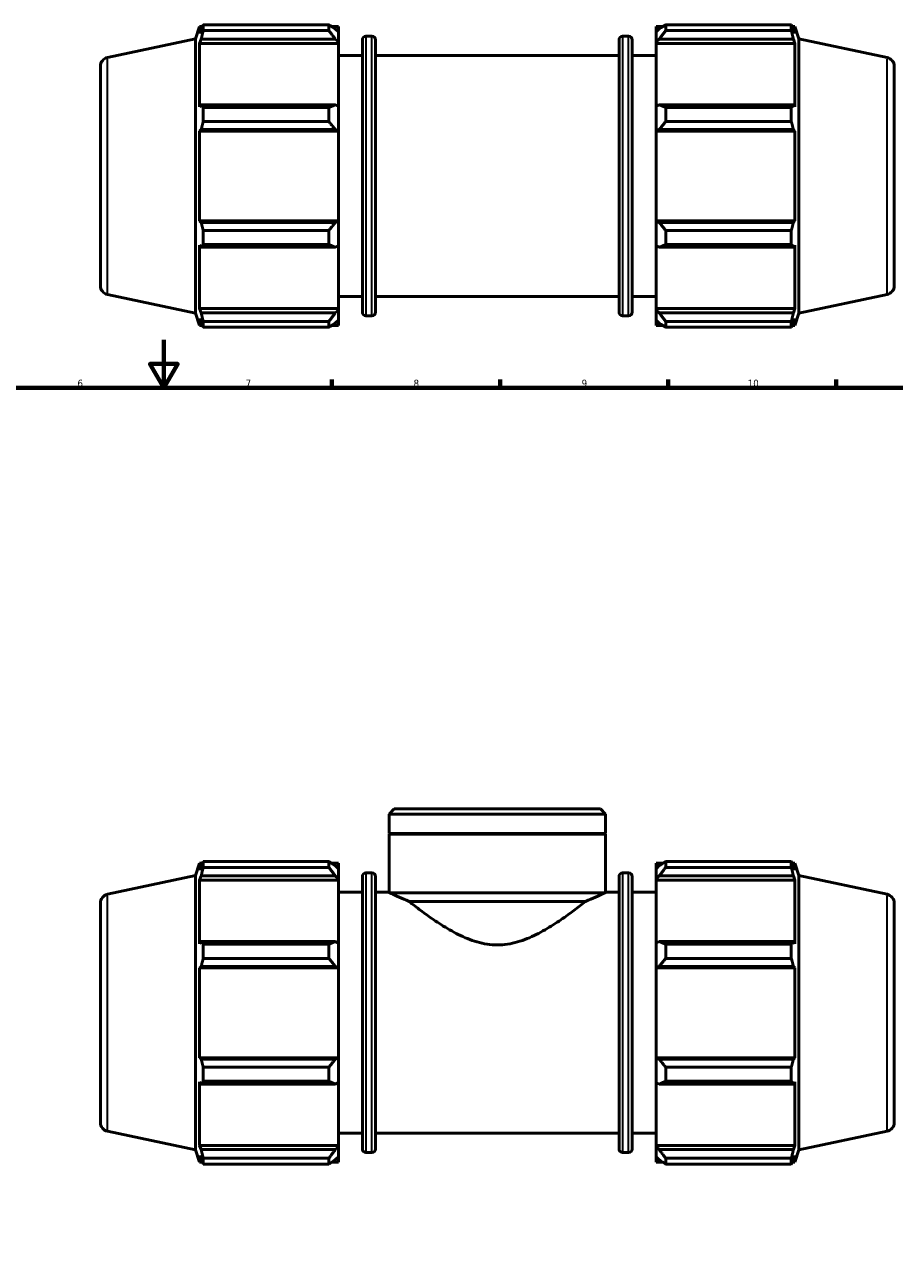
# Model space of a CAD drawing. Header units: millimetres. Extents: x 0 to 1195, y -418 to 836.
# Tile 5 of 7: x 363 to 725, y 209 to 725. Entities that reach past the tile are written whole.
import ezdxf

# ---------------------------------------------------------------- set-up
doc = ezdxf.new("R2010")
doc.units = ezdxf.units.MM
for name, color, linetype, lineweight in [('Border (ANSI)', 7, 'Continuous', 70), ('Visible (ANSI)', 7, 'Continuous', 50), ('Visible Narrow (ANSI)', 7, 'Continuous', 35)]:
    doc.layers.add(name, color=color, linetype=linetype, lineweight=lineweight)
doc.styles.add('Note Text (ANSI)', font='tahoma.ttf')

# ---------------------------------------------------------------- blocks, each defined once
blk = doc.blocks.new('Borders Default Border')
at = {"layer": 'Border (ANSI)'}
for p, q in [((490.58, 574), (490.58, 577.45)), ((560.67, 574), (560.67, 577.45)), ((630.75, 574), (630.75, 577.45)), ((700.83, 574), (700.83, 577.45))]:
    blk.add_line(p, q, dxfattribs=at)
at = {"layer": 'Border (ANSI)', "flags": 128}
for points in [[(420.5, 594), (420.5, 574), (414.73, 584), (426.27, 584), (420.5, 574)], [(20, 20), (20, 574), (821, 574), (821, 20), (20, 20)]]:
    blk.add_lwpolyline(points, dxfattribs=at)
at = {"layer": 'Border (ANSI)', "attachment_point": 7, "style": 'Note Text (ANSI)'}
for s, insert, char_height in [('6', (384.49, 574.34), 3.05), ('7', (454.6, 574.4), 3.05), ('8', (524.63, 574.33), 3.05), ('9', (594.7, 574.34), 3.05), ('10', (663.96, 574.34), 3.048)]:
    blk.add_mtext(s, dxfattribs=dict(at, insert=insert, char_height=char_height))

msp = doc.modelspace()

# ---------------------------------------------------------------- linework, layer by layer
at = {"layer": 'Visible (ANSI)'}
for p, q in [((433.751, 719.537), (435.414, 724.654)), ((435.414, 724.654), (435.414, 721.77)), ((435.414, 724.654), (436.558, 724.654)), ((436.067, 723.687), (435.414, 721.77)), ((436.938, 722.963), (436.938, 725.386)), ((436.938, 725.386), (489.311, 725.386)), ((489.311, 722.963), (436.938, 722.963)), ((489.311, 722.963), (489.311, 725.386)), ((490.479, 724.654), (493.331, 724.654)), ((493.331, 722.409), (491.991, 723.687)), ((493.331, 722.409), (493.331, 724.654)), ((625.731, 724.654), (625.731, 722.409)), ((625.731, 724.654), (628.584, 724.654)), ((627.071, 723.687), (625.731, 722.409)), ((629.751, 725.386), (629.751, 722.963)), ((629.751, 725.386), (682.125, 725.386)), ((682.125, 722.963), (629.751, 722.963)), ((682.125, 722.963), (682.125, 725.386)), ((682.504, 724.654), (683.649, 724.654)), ((683.649, 721.77), (682.995, 723.687)), ((683.649, 721.77), (683.649, 724.654)), ((685.311, 719.537), (683.649, 724.654)), ((397.002, 711.725), (433.751, 719.537)), ((433.751, 605.151), (433.751, 719.537)), ((435.414, 717.614), (436.067, 719.396)), ((493.331, 717.614), (435.414, 717.614)), ((435.414, 717.614), (435.414, 691.115)), ((436.067, 719.396), (491.991, 719.396)), ((491.991, 719.396), (493.331, 718.208)), ((493.331, 722.409), (493.331, 718.208)), ((493.331, 718.208), (493.331, 717.614)), ((493.331, 691.425), (493.331, 717.614)), ((503.261, 605.554), (503.261, 719.134)), ((504.761, 720.634), (507.278, 720.634)), ((508.778, 719.134), (508.778, 605.554)), ((610.285, 605.554), (610.285, 719.134)), ((611.785, 720.634), (614.301, 720.634)), ((615.801, 719.134), (615.801, 605.554)), ((625.731, 718.208), (625.731, 722.409)), ((625.731, 718.208), (627.071, 719.396)), ((625.731, 717.614), (625.731, 718.208)), ((625.731, 717.614), (625.731, 691.425)), ((625.731, 717.614), (683.649, 717.614)), ((627.071, 719.396), (682.995, 719.396)), ((682.995, 719.396), (683.649, 717.614)), ((683.649, 691.115), (683.649, 717.614)), ((685.311, 605.151), (685.311, 719.537)), ((722.061, 711.725), (685.311, 719.537)), ((493.331, 712.594), (503.261, 712.594)), ((508.778, 712.594), (610.285, 712.594)), ((615.801, 712.594), (625.731, 712.594)), ((394.031, 708.057), (394.031, 616.631)), ((725.031, 708.057), (725.031, 616.631)), ((436.067, 692.044), (435.414, 691.115)), ((491.991, 692.044), (436.067, 692.044)), ((493.331, 691.425), (491.991, 692.044)), ((627.071, 692.044), (625.731, 691.425)), ((682.995, 692.044), (627.071, 692.044)), ((683.649, 691.115), (682.995, 692.044)), ((436.938, 685.03), (436.938, 690.88)), ((436.938, 690.88), (489.311, 690.88)), ((489.311, 685.03), (489.311, 690.88)), ((493.331, 691.425), (493.331, 681.282)), ((625.731, 681.282), (625.731, 691.425)), ((629.751, 690.88), (629.751, 685.03)), ((629.751, 690.88), (682.125, 690.88)), ((682.125, 685.03), (682.125, 690.88)), ((435.414, 681.081), (436.067, 681.685)), ((436.067, 681.685), (491.991, 681.685)), ((489.311, 685.03), (436.938, 685.03)), ((491.991, 681.685), (493.331, 681.282)), ((625.731, 681.282), (627.071, 681.685)), ((627.071, 681.685), (682.995, 681.685)), ((682.125, 685.03), (629.751, 685.03)), ((682.995, 681.685), (683.649, 681.081)), ((493.331, 681.081), (435.414, 681.081)), ((435.414, 681.081), (435.414, 643.607)), ((493.331, 681.282), (493.331, 681.081)), ((493.331, 643.607), (493.331, 681.081)), ((625.731, 681.081), (625.731, 681.282)), ((625.731, 681.081), (625.731, 643.607)), ((625.731, 681.081), (683.649, 681.081)), ((683.649, 643.607), (683.649, 681.081)), ((436.067, 643.002), (435.414, 643.607)), ((493.331, 643.607), (435.414, 643.607)), ((491.991, 643.002), (436.067, 643.002)), ((493.331, 643.405), (491.991, 643.002)), ((493.331, 643.607), (493.331, 643.405)), ((493.331, 643.405), (493.331, 633.263)), ((625.731, 643.405), (625.731, 643.607)), ((625.731, 643.607), (683.649, 643.607)), ((625.731, 633.263), (625.731, 643.405)), ((627.071, 643.002), (625.731, 643.405)), ((682.995, 643.002), (627.071, 643.002)), ((683.649, 643.607), (682.995, 643.002)), ((436.938, 633.808), (436.938, 639.657)), ((436.938, 639.657), (489.311, 639.657)), ((489.311, 633.808), (489.311, 639.657)), ((629.751, 639.657), (629.751, 633.808)), ((629.751, 639.657), (682.125, 639.657)), ((682.125, 633.808), (682.125, 639.657)), ((435.414, 633.572), (436.067, 632.644)), ((435.414, 633.572), (435.414, 607.074)), ((436.067, 632.644), (491.991, 632.644)), ((489.311, 633.808), (436.938, 633.808)), ((491.991, 632.644), (493.331, 633.263)), ((493.331, 607.074), (493.331, 633.263)), ((625.731, 633.263), (627.071, 632.644)), ((625.731, 633.263), (625.731, 607.074)), ((627.071, 632.644), (682.995, 632.644)), ((682.125, 633.808), (629.751, 633.808)), ((682.995, 632.644), (683.649, 633.572)), ((683.649, 607.074), (683.649, 633.572)), ((397.002, 612.962), (433.751, 605.151)), ((493.331, 612.094), (503.261, 612.094)), ((508.778, 612.094), (610.285, 612.094)), ((615.801, 612.094), (625.731, 612.094)), ((722.061, 612.962), (685.311, 605.151)), ((433.751, 605.151), (435.414, 600.034)), ((436.067, 605.291), (435.414, 607.074)), ((493.331, 607.074), (435.414, 607.074)), ((491.991, 605.291), (436.067, 605.291)), ((493.331, 606.48), (491.991, 605.291)), ((493.331, 607.074), (493.331, 606.48)), ((493.331, 606.48), (493.331, 602.279)), ((504.761, 604.054), (507.278, 604.054)), ((611.785, 604.054), (614.301, 604.054)), ((625.731, 606.48), (625.731, 607.074)), ((625.731, 607.074), (683.649, 607.074)), ((625.731, 602.279), (625.731, 606.48)), ((627.071, 605.291), (625.731, 606.48)), ((682.995, 605.291), (627.071, 605.291)), ((683.649, 607.074), (682.995, 605.291)), ((685.311, 605.151), (683.649, 600.034)), ((435.414, 602.918), (436.067, 601.001)), ((435.414, 602.918), (435.414, 600.034)), ((435.414, 600.034), (436.558, 600.034)), ((436.938, 599.302), (436.938, 601.724)), ((436.938, 601.724), (489.311, 601.724)), ((489.311, 599.302), (436.938, 599.302)), ((489.311, 599.302), (489.311, 601.724)), ((490.479, 600.034), (493.331, 600.034)), ((491.991, 601.001), (493.331, 602.279)), ((493.331, 600.034), (493.331, 602.279)), ((625.731, 602.279), (627.071, 601.001)), ((625.731, 602.279), (625.731, 600.034)), ((625.731, 600.034), (628.584, 600.034)), ((629.751, 601.724), (629.751, 599.302)), ((629.751, 601.724), (682.125, 601.724)), ((682.125, 599.302), (629.751, 599.302)), ((682.125, 599.302), (682.125, 601.724)), ((682.504, 600.034), (683.649, 600.034)), ((682.995, 601.001), (683.649, 602.918)), ((683.649, 600.034), (683.649, 602.918)), ((516.557, 398.539), (514.39, 396.372)), ((516.557, 398.539), (602.506, 398.539)), ((602.506, 398.539), (604.672, 396.372)), ((514.39, 388.339), (514.39, 396.372)), ((604.672, 396.372), (514.39, 396.372)), ((604.672, 388.339), (604.672, 396.372)), ((604.672, 388.339), (514.39, 388.339)), ((514.69, 388.039), (514.39, 388.339)), ((604.672, 388.039), (514.39, 388.039)), ((514.39, 363.789), (514.39, 388.039)), ((604.372, 388.039), (604.672, 388.339)), ((604.672, 363.789), (604.672, 388.039)), ((433.751, 370.732), (435.414, 375.849)), ((435.414, 375.849), (435.414, 372.965)), ((435.414, 375.849), (436.558, 375.849)), ((436.067, 374.882), (435.414, 372.965)), ((436.938, 376.581), (489.311, 376.581)), ((436.938, 374.158), (436.938, 376.581)), ((489.311, 374.158), (436.938, 374.158)), ((489.311, 374.158), (489.311, 376.581)), ((490.479, 375.849), (493.331, 375.849)), ((493.331, 373.604), (491.991, 374.882)), ((493.331, 373.604), (493.331, 375.849)), ((493.331, 373.604), (493.331, 369.403)), ((504.761, 371.829), (507.278, 371.829)), ((611.785, 371.829), (614.301, 371.829)), ((625.731, 375.849), (625.731, 373.604)), ((625.731, 375.849), (628.584, 375.849)), ((627.071, 374.882), (625.731, 373.604)), ((625.731, 369.403), (625.731, 373.604)), ((629.751, 376.581), (629.751, 374.158)), ((629.751, 376.581), (682.125, 376.581)), ((682.125, 374.158), (629.751, 374.158)), ((682.125, 374.158), (682.125, 376.581)), ((682.504, 375.849), (683.649, 375.849)), ((683.649, 372.965), (682.995, 374.882)), ((683.649, 372.965), (683.649, 375.849)), ((685.311, 370.732), (683.649, 375.849)), ((397.002, 362.92), (433.751, 370.732)), ((433.751, 256.346), (433.751, 370.732)), ((435.414, 368.808), (436.067, 370.591)), ((435.414, 368.808), (435.414, 342.31)), ((493.331, 368.808), (435.414, 368.808)), ((436.067, 370.591), (491.991, 370.591)), ((491.991, 370.591), (493.331, 369.403)), ((493.331, 369.403), (493.331, 368.808)), ((493.331, 342.62), (493.331, 368.808)), ((503.261, 256.749), (503.261, 370.329)), ((508.778, 370.329), (508.778, 256.749)), ((610.285, 256.749), (610.285, 370.329)), ((615.801, 370.329), (615.801, 256.749)), ((625.731, 369.403), (627.071, 370.591)), ((625.731, 368.808), (625.731, 369.403)), ((625.731, 368.808), (625.731, 342.62)), ((625.731, 368.808), (683.649, 368.808)), ((627.071, 370.591), (682.995, 370.591)), ((682.995, 370.591), (683.649, 368.808)), ((683.649, 342.31), (683.649, 368.808)), ((685.311, 256.346), (685.311, 370.732)), ((722.061, 362.92), (685.311, 370.732)), ((493.331, 363.789), (503.261, 363.789)), ((508.778, 363.789), (514.39, 363.789)), ((604.394, 363.539), (514.668, 363.539)), ((604.672, 363.789), (610.285, 363.789)), ((615.801, 363.789), (625.731, 363.789)), ((394.031, 359.252), (394.031, 267.826)), ((596.295, 359.928), (522.767, 359.928)), ((725.031, 359.252), (725.031, 267.826)), ((436.067, 343.239), (435.414, 342.31)), ((491.991, 343.239), (436.067, 343.239)), ((436.938, 336.225), (436.938, 342.075)), ((436.938, 342.075), (489.311, 342.075)), ((489.311, 336.225), (489.311, 342.075)), ((493.331, 342.62), (491.991, 343.239)), ((493.331, 342.62), (493.331, 332.477)), ((627.071, 343.239), (625.731, 342.62)), ((625.731, 332.477), (625.731, 342.62)), ((682.995, 343.239), (627.071, 343.239)), ((629.751, 342.075), (629.751, 336.225)), ((629.751, 342.075), (682.125, 342.075)), ((682.125, 336.225), (682.125, 342.075)), ((683.649, 342.31), (682.995, 343.239)), ((489.311, 336.225), (436.938, 336.225)), ((682.125, 336.225), (629.751, 336.225)), ((435.414, 332.276), (436.067, 332.88)), ((493.331, 332.276), (435.414, 332.276)), ((435.414, 332.276), (435.414, 294.802)), ((436.067, 332.88), (491.991, 332.88)), ((491.991, 332.88), (493.331, 332.477)), ((493.331, 332.477), (493.331, 332.276)), ((493.331, 294.802), (493.331, 332.276)), ((625.731, 332.477), (627.071, 332.88)), ((625.731, 332.276), (625.731, 332.477)), ((625.731, 332.276), (625.731, 294.802)), ((625.731, 332.276), (683.649, 332.276)), ((627.071, 332.88), (682.995, 332.88)), ((682.995, 332.88), (683.649, 332.276)), ((683.649, 294.802), (683.649, 332.276)), ((436.067, 294.197), (435.414, 294.802)), ((493.331, 294.802), (435.414, 294.802)), ((493.331, 294.6), (491.991, 294.197)), ((493.331, 294.802), (493.331, 294.6)), ((493.331, 294.6), (493.331, 284.458)), ((625.731, 294.6), (625.731, 294.802)), ((625.731, 294.802), (683.649, 294.802)), ((627.071, 294.197), (625.731, 294.6)), ((625.731, 284.458), (625.731, 294.6)), ((683.649, 294.802), (682.995, 294.197)), ((491.991, 294.197), (436.067, 294.197)), ((436.938, 285.003), (436.938, 290.852)), ((436.938, 290.852), (489.311, 290.852)), ((489.311, 285.003), (489.311, 290.852)), ((682.995, 294.197), (627.071, 294.197)), ((629.751, 290.852), (629.751, 285.003)), ((629.751, 290.852), (682.125, 290.852)), ((682.125, 285.003), (682.125, 290.852)), ((435.414, 284.767), (436.067, 283.839)), ((435.414, 284.767), (435.414, 258.269)), ((489.311, 285.003), (436.938, 285.003)), ((491.991, 283.839), (493.331, 284.458)), ((493.331, 258.269), (493.331, 284.458)), ((625.731, 284.458), (627.071, 283.839)), ((625.731, 284.458), (625.731, 258.269)), ((682.125, 285.003), (629.751, 285.003)), ((682.995, 283.839), (683.649, 284.767)), ((683.649, 258.269), (683.649, 284.767)), ((436.067, 283.839), (491.991, 283.839)), ((627.071, 283.839), (682.995, 283.839)), ((397.002, 264.157), (433.751, 256.346)), ((493.331, 263.289), (503.261, 263.289)), ((508.778, 263.289), (610.285, 263.289)), ((615.801, 263.289), (625.731, 263.289)), ((722.061, 264.157), (685.311, 256.346)), ((436.067, 256.486), (435.414, 258.269)), ((493.331, 258.269), (435.414, 258.269)), ((493.331, 258.269), (493.331, 257.675)), ((625.731, 257.675), (625.731, 258.269)), ((625.731, 258.269), (683.649, 258.269)), ((683.649, 258.269), (682.995, 256.486)), ((433.751, 256.346), (435.414, 251.229)), ((435.414, 254.113), (436.067, 252.196)), ((435.414, 254.113), (435.414, 251.229)), ((491.991, 256.486), (436.067, 256.486)), ((493.331, 257.675), (491.991, 256.486)), ((491.991, 252.196), (493.331, 253.474)), ((493.331, 257.675), (493.331, 253.474)), ((493.331, 251.229), (493.331, 253.474)), ((504.761, 255.249), (507.278, 255.249)), ((611.785, 255.249), (614.301, 255.249)), ((625.731, 253.474), (625.731, 257.675)), ((627.071, 256.486), (625.731, 257.675)), ((625.731, 253.474), (627.071, 252.196)), ((625.731, 253.474), (625.731, 251.229)), ((682.995, 256.486), (627.071, 256.486)), ((682.995, 252.196), (683.649, 254.113)), ((685.311, 256.346), (683.649, 251.229)), ((683.649, 251.229), (683.649, 254.113)), ((435.414, 251.229), (436.558, 251.229)), ((436.938, 250.497), (436.938, 252.919)), ((436.938, 252.919), (489.311, 252.919)), ((489.311, 250.497), (436.938, 250.497)), ((489.311, 250.497), (489.311, 252.919)), ((490.479, 251.229), (493.331, 251.229)), ((625.731, 251.229), (628.584, 251.229)), ((629.751, 252.919), (629.751, 250.497)), ((629.751, 252.919), (682.125, 252.919)), ((682.125, 250.497), (629.751, 250.497)), ((682.125, 250.497), (682.125, 252.919)), ((682.504, 251.229), (683.649, 251.229))]:
    msp.add_line(p, q, dxfattribs=at)
for centre, radius, start, end in [((504.761, 719.134), 1.5, 90, 180), ((507.278, 719.134), 1.5, 0, 90), ((611.785, 719.134), 1.5, 90, 180), ((614.301, 719.134), 1.5, 0, 90), ((397.781, 708.057), 3.75, 102, 180), ((721.281, 708.057), 3.75, 0, 78), ((397.781, 616.631), 3.75, 180, 258), ((721.281, 616.631), 3.75, 282, 0), ((504.761, 605.554), 1.5, 180, 270), ((507.278, 605.554), 1.5, 270, 0), ((611.785, 605.554), 1.5, 180, 270), ((614.301, 605.554), 1.5, 270, 0), ((504.761, 370.329), 1.5, 90, 180), ((507.278, 370.329), 1.5, 0, 90), ((611.785, 370.329), 1.5, 90, 180), ((614.301, 370.329), 1.5, 0, 90), ((397.781, 359.252), 3.75, 102, 180), ((721.281, 359.252), 3.75, 0, 78), ((397.781, 267.826), 3.75, 180, 258), ((721.281, 267.826), 3.75, 282, 0), ((504.761, 256.749), 1.5, 180, 270), ((507.278, 256.749), 1.5, 270, 0), ((611.785, 256.749), 1.5, 180, 270), ((614.301, 256.749), 1.5, 270, 0)]:
    msp.add_arc(centre, radius, start, end, dxfattribs=at)
for points, weights in [([(436.067, 723.687), (436.485, 724.519), (436.938, 725.386)], [1.00258354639, 1.0016998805, 1]), ([(436.938, 722.963), (436.485, 721.143), (436.067, 719.396)], [1, 1.0016998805, 1.00258354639]), ([(491.991, 723.687), (490.705, 724.519), (489.311, 725.386)], [1.00564973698, 1.01078633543, 1.01511982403]), ([(489.311, 722.963), (490.705, 721.143), (491.991, 719.396)], [1.01511982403, 1.01078633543, 1.00564973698]), ([(629.751, 725.386), (628.358, 724.519), (627.071, 723.687)], [1.01511982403, 1.01078633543, 1.00564973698]), ([(627.071, 719.396), (628.358, 721.143), (629.751, 722.963)], [1.00564973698, 1.01078633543, 1.01511982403]), ([(682.125, 725.386), (682.577, 724.519), (682.995, 723.687)], [1, 1.0016998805, 1.00258354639]), ([(682.995, 719.396), (682.577, 721.143), (682.125, 722.963)], [1.00258354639, 1.0016998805, 1]), ([(436.067, 692.044), (436.485, 691.473), (436.938, 690.88)], [1.00258354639, 1.0016998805, 1]), ([(491.991, 692.044), (490.705, 691.473), (489.311, 690.88)], [1.00564973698, 1.01078633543, 1.01511982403]), ([(629.751, 690.88), (628.358, 691.473), (627.071, 692.044)], [1.01511982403, 1.01078633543, 1.00564973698]), ([(682.125, 690.88), (682.577, 691.473), (682.995, 692.044)], [1, 1.0016998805, 1.00258354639]), ([(436.938, 685.03), (436.485, 683.324), (436.067, 681.685)], [1, 1.0016998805, 1.00258354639]), ([(489.311, 685.03), (490.705, 683.324), (491.991, 681.685)], [1.01511982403, 1.01078633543, 1.00564973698]), ([(627.071, 681.685), (628.358, 683.324), (629.751, 685.03)], [1.00564973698, 1.01078633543, 1.01511982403]), ([(682.995, 681.685), (682.577, 683.324), (682.125, 685.03)], [1.00258354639, 1.0016998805, 1]), ([(436.067, 643.002), (436.485, 641.364), (436.938, 639.657)], [1.00258354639, 1.0016998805, 1]), ([(491.991, 643.002), (490.705, 641.364), (489.311, 639.657)], [1.00564973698, 1.01078633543, 1.01511982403]), ([(629.751, 639.657), (628.358, 641.364), (627.071, 643.002)], [1.01511982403, 1.01078633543, 1.00564973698]), ([(682.125, 639.657), (682.577, 641.364), (682.995, 643.002)], [1, 1.0016998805, 1.00258354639]), ([(436.938, 633.808), (436.485, 633.214), (436.067, 632.644)], [1, 1.0016998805, 1.00258354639]), ([(489.311, 633.808), (490.705, 633.214), (491.991, 632.644)], [1.01511982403, 1.01078633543, 1.00564973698]), ([(627.071, 632.644), (628.358, 633.214), (629.751, 633.808)], [1.00564973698, 1.01078633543, 1.01511982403]), ([(682.995, 632.644), (682.577, 633.214), (682.125, 633.808)], [1.00258354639, 1.0016998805, 1]), ([(436.067, 605.291), (436.485, 603.544), (436.938, 601.724)], [1.00258354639, 1.0016998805, 1]), ([(491.991, 605.291), (490.705, 603.544), (489.311, 601.724)], [1.00564973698, 1.01078633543, 1.01511982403]), ([(629.751, 601.724), (628.358, 603.544), (627.071, 605.291)], [1.01511982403, 1.01078633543, 1.00564973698]), ([(682.125, 601.724), (682.577, 603.544), (682.995, 605.291)], [1, 1.0016998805, 1.00258354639]), ([(436.938, 599.302), (436.485, 600.169), (436.067, 601.001)], [1, 1.0016998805, 1.00258354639]), ([(489.311, 599.302), (490.705, 600.169), (491.991, 601.001)], [1.01511982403, 1.01078633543, 1.00564973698]), ([(627.071, 601.001), (628.358, 600.169), (629.751, 599.302)], [1.00564973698, 1.01078633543, 1.01511982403]), ([(682.995, 601.001), (682.577, 600.169), (682.125, 599.302)], [1.00258354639, 1.0016998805, 1]), ([(436.067, 374.882), (436.485, 375.714), (436.938, 376.581)], [1.00258354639, 1.0016998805, 1]), ([(436.938, 374.158), (436.485, 372.338), (436.067, 370.591)], [1, 1.0016998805, 1.00258354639]), ([(491.991, 374.882), (490.705, 375.714), (489.311, 376.581)], [1.00564973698, 1.01078633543, 1.01511982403]), ([(489.311, 374.158), (490.705, 372.338), (491.991, 370.591)], [1.01511982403, 1.01078633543, 1.00564973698]), ([(629.751, 376.581), (628.358, 375.714), (627.071, 374.882)], [1.01511982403, 1.01078633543, 1.00564973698]), ([(627.071, 370.591), (628.358, 372.338), (629.751, 374.158)], [1.00564973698, 1.01078633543, 1.01511982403]), ([(682.125, 376.581), (682.577, 375.714), (682.995, 374.882)], [1, 1.0016998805, 1.00258354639]), ([(682.995, 370.591), (682.577, 372.338), (682.125, 374.158)], [1.00258354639, 1.0016998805, 1]), ([(436.067, 343.239), (436.485, 342.668), (436.938, 342.075)], [1.00258354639, 1.0016998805, 1]), ([(491.991, 343.239), (490.705, 342.668), (489.311, 342.075)], [1.00564973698, 1.01078633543, 1.01511982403]), ([(629.751, 342.075), (628.358, 342.668), (627.071, 343.239)], [1.01511982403, 1.01078633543, 1.00564973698]), ([(682.125, 342.075), (682.577, 342.668), (682.995, 343.239)], [1, 1.0016998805, 1.00258354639]), ([(436.938, 336.225), (436.485, 334.519), (436.067, 332.88)], [1, 1.0016998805, 1.00258354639]), ([(489.311, 336.225), (490.705, 334.519), (491.991, 332.88)], [1.01511982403, 1.01078633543, 1.00564973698]), ([(627.071, 332.88), (628.358, 334.519), (629.751, 336.225)], [1.00564973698, 1.01078633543, 1.01511982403]), ([(682.995, 332.88), (682.577, 334.519), (682.125, 336.225)], [1.00258354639, 1.0016998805, 1]), ([(436.067, 294.197), (436.485, 292.559), (436.938, 290.852)], [1.00258354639, 1.0016998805, 1]), ([(491.991, 294.197), (490.705, 292.559), (489.311, 290.852)], [1.00564973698, 1.01078633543, 1.01511982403]), ([(629.751, 290.852), (628.358, 292.559), (627.071, 294.197)], [1.01511982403, 1.01078633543, 1.00564973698]), ([(682.125, 290.852), (682.577, 292.559), (682.995, 294.197)], [1, 1.0016998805, 1.00258354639]), ([(436.938, 285.003), (436.485, 284.409), (436.067, 283.839)], [1, 1.0016998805, 1.00258354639]), ([(489.311, 285.003), (490.705, 284.409), (491.991, 283.839)], [1.01511982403, 1.01078633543, 1.00564973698]), ([(627.071, 283.839), (628.358, 284.409), (629.751, 285.003)], [1.00564973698, 1.01078633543, 1.01511982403]), ([(682.995, 283.839), (682.577, 284.409), (682.125, 285.003)], [1.00258354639, 1.0016998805, 1]), ([(436.067, 256.486), (436.485, 254.739), (436.938, 252.919)], [1.00258354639, 1.0016998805, 1]), ([(491.991, 256.486), (490.705, 254.739), (489.311, 252.919)], [1.00564973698, 1.01078633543, 1.01511982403]), ([(629.751, 252.919), (628.358, 254.739), (627.071, 256.486)], [1.01511982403, 1.01078633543, 1.00564973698]), ([(682.125, 252.919), (682.577, 254.739), (682.995, 256.486)], [1, 1.0016998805, 1.00258354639]), ([(436.938, 250.497), (436.485, 251.364), (436.067, 252.196)], [1, 1.0016998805, 1.00258354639]), ([(489.311, 250.497), (490.705, 251.364), (491.991, 252.196)], [1.01511982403, 1.01078633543, 1.00564973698]), ([(627.071, 252.196), (628.358, 251.364), (629.751, 250.497)], [1.00564973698, 1.01078633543, 1.01511982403]), ([(682.995, 252.196), (682.577, 251.364), (682.125, 250.497)], [1.00258354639, 1.0016998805, 1])]:
    msp.add_rational_spline(points, weights, degree=2, dxfattribs=at)
for points in [[(514.39, 363.789), (514.39, 363.789), (514.482, 363.706), (514.668, 363.539)], [(604.394, 363.539), (604.581, 363.706), (604.672, 363.789), (604.672, 363.789)]]:
    msp.add_open_spline(points, degree=3, dxfattribs=at)
for points, knots in [([(522.767, 359.928), (521.192, 360.586), (519.785, 361.202), (517.325, 362.302), (516.137, 362.851), (515.073, 363.348), (514.848, 363.454), (514.668, 363.539)], [15.9543435, 15.9543435, 15.9543435, 15.9543435, 16.5992999, 16.5992999, 17.3301853, 17.3301853, 17.5743594, 17.5743594, 17.5743594, 17.5743594]), ([(604.394, 363.539), (604.215, 363.454), (603.99, 363.348), (602.925, 362.851), (601.737, 362.302), (599.277, 361.202), (597.871, 360.586), (596.295, 359.928)], [6.5070682, 6.5070682, 6.5070682, 6.5070682, 6.7512423, 6.7512423, 7.4821277, 7.4821277, 8.127084, 8.127084, 8.127084, 8.127084]), ([(522.767, 359.928), (523.526, 359.326), (524.361, 358.671), (526.755, 356.825), (528.424, 355.569), (531.975, 353.011), (534.002, 351.607), (538.397, 348.811), (540.765, 347.418), (545.759, 344.928), (548.387, 343.832), (553.836, 342.278), (556.658, 341.829), (559.531, 341.829), (562.404, 341.829), (565.227, 342.278), (570.675, 343.832), (573.303, 344.928), (578.297, 347.418), (580.665, 348.811), (585.061, 351.607), (587.087, 353.011), (590.638, 355.569), (592.307, 356.825), (594.702, 358.671), (595.537, 359.326), (596.295, 359.928)], [-4.7712139, -4.7712139, -4.7712139, -4.7712139, -4.276306, -4.276306, -3.4475457, -3.4475457, -2.5856593, -2.5856593, -1.7237728, -1.7237728, -0.8618864, -0.8618864, 0, 0, 0, 0.8618864, 0.8618864, 1.7237728, 1.7237728, 2.5856593, 2.5856593, 3.4475457, 3.4475457, 4.276306, 4.276306, 4.7712139, 4.7712139, 4.7712139, 4.7712139])]:
    msp.add_open_spline(points, degree=3, knots=knots, dxfattribs=at)
at = {"layer": 'Visible Narrow (ANSI)'}
for p, q in [((504.761, 719.916), (504.761, 604.772)), ((507.278, 604.772), (507.278, 719.916)), ((611.785, 719.916), (611.785, 604.772)), ((614.301, 604.772), (614.301, 719.916)), ((397.002, 613.57), (397.002, 711.117)), ((722.061, 613.57), (722.061, 711.117)), ((504.761, 371.111), (504.761, 255.966)), ((507.278, 255.966), (507.278, 371.111)), ((611.785, 371.111), (611.785, 255.966)), ((614.301, 255.966), (614.301, 371.111)), ((397.002, 264.765), (397.002, 362.312)), ((722.061, 264.765), (722.061, 362.312))]:
    msp.add_line(p, q, dxfattribs=at)

# ---------------------------------------------------------------- block references
msp.add_blockref('Borders Default Border', (0, 0))

doc.saveas('drawing.dxf')
